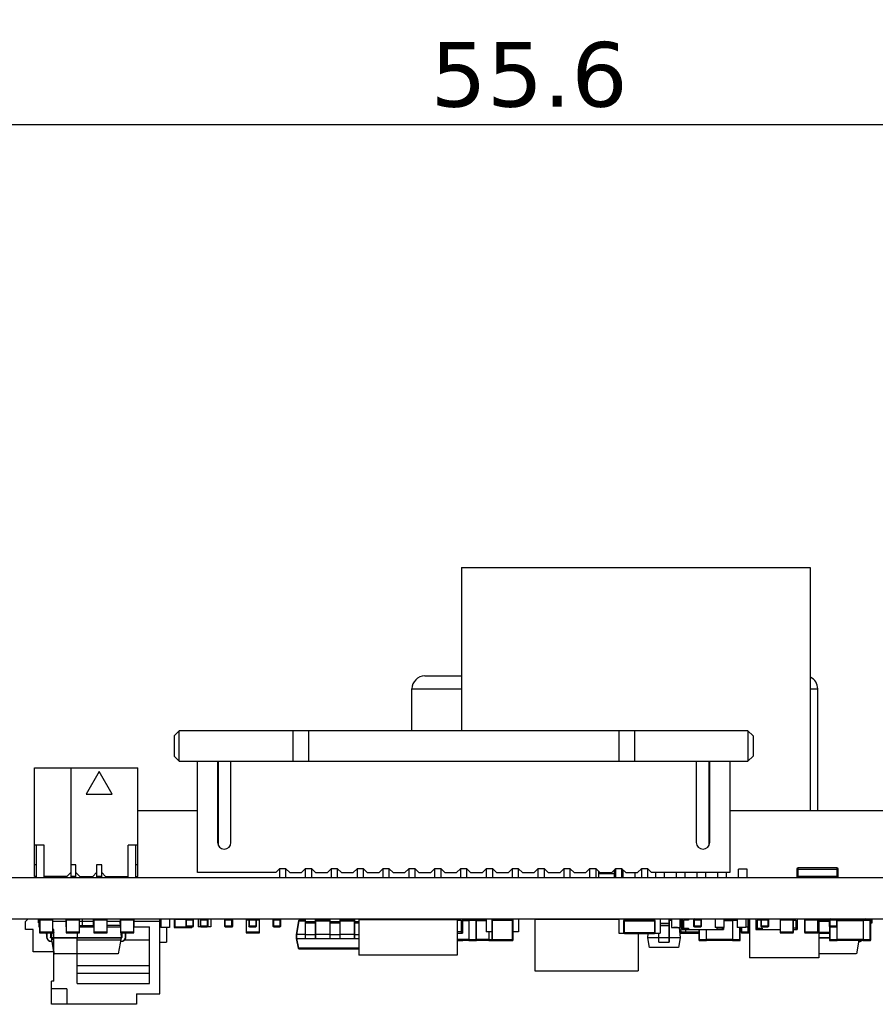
# Model space of a CAD drawing. Header units: millimetres. Extents: x 344 to 479, y 172 to 285.
# Tile 3 of 22: x 367 to 400, y 172 to 210. Entities that reach past the tile are written whole.
import ezdxf

# ---------------------------------------------------------------- set-up
doc = ezdxf.new("R2010")
doc.units = ezdxf.units.MM
doc.header["$LTSCALE"] = 30.734
doc.header["$PDMODE"] = 3
doc.header["$PDSIZE"] = 0.3125
doc.layers.get('0').update_dxf_attribs({"linetype": 'CONTINUOUS'})
doc.layers.get('Defpoints').update_dxf_attribs({"linetype": 'CONTINUOUS'})
doc.layers.add('dim', color=6, linetype='CONTINUOUS', lineweight=9)
doc.styles.add('Verdana', font='verdana.ttf', dxfattribs={"height": 2.5})
doc.dimstyles.new('aaaaaaaa 3.0', dxfattribs={"dimtxt": 2.5, "dimasz": 1.5, "dimexe": 1.25, "dimexo": 0.625, "dimtad": 1, "dimdec": 1, "dimzin": 9, "dimdsep": 46, "dimtxsty": 'Verdana', "dimcen": 0, "dimazin": 0, "dimtfac": 1, "dimtofl": 0, "dimtmove": 0, "dimatfit": 3, "dimfxl": 1, "dimlwd": 25, "dimlwe": 25, "dimarcsym": 0})

# ---------------------------------------------------------------- blocks, each defined once
blk = doc.blocks.new('*D45')
at = {"layer": 'Defpoints', "color": 0}
for p in [(358.913, 219.101), (414.554, 217.097), (414.554, 206.136)]:
    blk.add_point(p, dxfattribs=at)
at = {"layer": 'dim', "color": 0, "lineweight": 25}
for p, q in [((358.913, 218.476), (358.913, 204.886)), ((414.554, 216.472), (414.554, 204.886)), ((360.413, 206.136), (413.054, 206.136))]:
    blk.add_line(p, q, dxfattribs=at)
at = {"layer": 'dim', "color": 0}
for points in [[(360.413, 206.386), (360.413, 205.886), (358.913, 206.136)], [(413.054, 205.886), (413.054, 206.386), (414.554, 206.136)]]:
    blk.add_solid(points, dxfattribs=at)
at = {"layer": 'dim', "color": 0, "insert": (386.734, 208.06), "char_height": 2.5, "attachment_point": 5, "style": 'Verdana'}
blk.add_mtext('55.6', dxfattribs=at)

msp = doc.modelspace()

# ---------------------------------------------------------------- linework, layer by layer
at = {"linetype": 'Continuous'}
for p, q in [((384.12, 189.011), (384.12, 182.691)), ((384.12, 189.011), (397.615, 189.011)), ((397.615, 189.011), (397.615, 179.611)), ((382.704, 184.811), (384.12, 184.811)), ((382.204, 182.691), (382.204, 184.311)), ((382.204, 184.311), (384.12, 184.311)), ((397.615, 184.311), (397.904, 184.311)), ((397.904, 179.611), (397.904, 184.311)), ((373.004, 182.491), (373.204, 182.691)), ((373.004, 182.491), (373.004, 181.711)), ((373.204, 181.511), (373.204, 182.691)), ((395.204, 182.691), (373.204, 182.691)), ((377.598, 182.691), (377.598, 181.511)), ((378.204, 182.691), (378.204, 181.511)), ((390.204, 182.691), (390.204, 181.511)), ((390.81, 182.691), (390.81, 181.511)), ((395.204, 182.691), (395.204, 181.511)), ((395.204, 182.691), (395.404, 182.491)), ((395.404, 182.491), (395.404, 181.711)), ((373.004, 181.711), (373.204, 181.511)), ((395.204, 181.511), (395.404, 181.711)), ((373.204, 181.511), (395.204, 181.511)), ((373.904, 177.211), (373.904, 181.511)), ((374.684, 181.511), (374.684, 178.371)), ((374.704, 181.511), (374.704, 178.276)), ((375.204, 178.371), (375.204, 181.511)), ((393.204, 181.511), (393.204, 178.371)), ((393.704, 178.276), (393.704, 181.511)), ((393.724, 178.371), (393.724, 181.511)), ((394.504, 181.511), (394.504, 177.211)), ((367.604, 177.061), (367.604, 181.261)), ((367.604, 181.261), (371.604, 181.261)), ((369.004, 181.261), (369.004, 177.011)), ((370.104, 181.111), (369.604, 180.245)), ((370.604, 180.245), (370.104, 181.111)), ((371.604, 177.061), (371.604, 181.261)), ((369.604, 180.245), (370.604, 180.245)), ((371.604, 179.611), (373.904, 179.611)), ((374.684, 179.611), (374.704, 179.611)), ((393.704, 179.611), (393.724, 179.611)), ((394.504, 179.611), (401.604, 179.611)), ((367.979, 178.261), (367.604, 178.261)), ((367.679, 177.011), (367.679, 178.261)), ((367.979, 177.011), (367.979, 178.261)), ((371.229, 177.011), (371.229, 178.261)), ((371.604, 178.261), (371.229, 178.261)), ((371.529, 177.011), (371.529, 178.261)), ((374.704, 178.511), (374.684, 178.511)), ((393.724, 178.511), (393.704, 178.511)), ((367.679, 177.511), (367.604, 177.511)), ((369.204, 177.511), (369.004, 177.511)), ((369.204, 177.011), (369.204, 177.511)), ((370.004, 177.511), (370.004, 177.011)), ((370.204, 177.511), (370.004, 177.511)), ((370.204, 177.011), (370.204, 177.511)), ((371.604, 177.511), (371.529, 177.511)), ((369.004, 177.211), (368.854, 177.061)), ((369.354, 177.061), (369.204, 177.211)), ((370.004, 177.211), (369.854, 177.061)), ((370.354, 177.061), (370.204, 177.211)), ((376.933, 177.211), (373.904, 177.211)), ((377.079, 177.357), (376.933, 177.211)), ((377.079, 177.357), (377.079, 177.011)), ((377.329, 177.357), (377.079, 177.357)), ((377.329, 177.011), (377.329, 177.357)), ((377.475, 177.211), (377.329, 177.357)), ((377.475, 177.211), (377.933, 177.211)), ((378.079, 177.357), (377.933, 177.211)), ((378.079, 177.357), (378.079, 177.011)), ((378.329, 177.357), (378.079, 177.357)), ((378.329, 177.011), (378.329, 177.357)), ((378.475, 177.211), (378.329, 177.357)), ((378.475, 177.211), (378.933, 177.211)), ((379.079, 177.357), (378.933, 177.211)), ((379.079, 177.357), (379.079, 177.011)), ((379.329, 177.357), (379.079, 177.357)), ((379.329, 177.011), (379.329, 177.357)), ((379.475, 177.211), (379.329, 177.357)), ((379.475, 177.211), (379.933, 177.211)), ((380.079, 177.357), (379.933, 177.211)), ((380.079, 177.357), (380.079, 177.011)), ((380.329, 177.357), (380.079, 177.357)), ((380.329, 177.011), (380.329, 177.357)), ((380.475, 177.211), (380.329, 177.357)), ((380.475, 177.211), (380.933, 177.211)), ((381.079, 177.357), (380.933, 177.211)), ((381.079, 177.357), (381.079, 177.011)), ((381.329, 177.357), (381.079, 177.357)), ((381.329, 177.011), (381.329, 177.357)), ((381.475, 177.211), (381.329, 177.357)), ((381.475, 177.211), (381.933, 177.211)), ((382.079, 177.357), (381.933, 177.211)), ((382.079, 177.357), (382.079, 177.011)), ((382.329, 177.357), (382.079, 177.357)), ((382.329, 177.011), (382.329, 177.357)), ((382.475, 177.211), (382.329, 177.357)), ((382.475, 177.211), (382.933, 177.211)), ((383.079, 177.357), (382.933, 177.211)), ((383.079, 177.357), (383.079, 177.011)), ((383.329, 177.357), (383.079, 177.357)), ((383.329, 177.011), (383.329, 177.357)), ((383.475, 177.211), (383.329, 177.357)), ((383.475, 177.211), (383.933, 177.211)), ((384.079, 177.357), (383.933, 177.211)), ((384.079, 177.357), (384.079, 177.011)), ((384.329, 177.357), (384.079, 177.357)), ((384.329, 177.011), (384.329, 177.357)), ((384.475, 177.211), (384.329, 177.357)), ((384.475, 177.211), (384.933, 177.211)), ((385.079, 177.357), (384.933, 177.211)), ((385.079, 177.357), (385.079, 177.011)), ((385.329, 177.357), (385.079, 177.357)), ((385.475, 177.211), (385.329, 177.357)), ((385.329, 177.011), (385.329, 177.357)), ((385.475, 177.211), (385.933, 177.211)), ((386.079, 177.357), (385.933, 177.211)), ((386.079, 177.357), (386.079, 177.011)), ((386.329, 177.357), (386.079, 177.357)), ((386.329, 177.011), (386.329, 177.357)), ((386.475, 177.211), (386.329, 177.357)), ((386.475, 177.211), (386.933, 177.211)), ((387.079, 177.357), (386.933, 177.211)), ((387.079, 177.357), (387.079, 177.011)), ((387.329, 177.357), (387.079, 177.357)), ((387.475, 177.211), (387.329, 177.357)), ((387.329, 177.011), (387.329, 177.357)), ((387.475, 177.211), (387.933, 177.211)), ((388.079, 177.357), (387.933, 177.211)), ((388.079, 177.357), (388.079, 177.011)), ((388.329, 177.357), (388.079, 177.357)), ((388.475, 177.211), (388.329, 177.357)), ((388.329, 177.011), (388.329, 177.357)), ((388.475, 177.211), (388.933, 177.211)), ((389.079, 177.357), (388.933, 177.211)), ((389.079, 177.357), (389.079, 177.011)), ((389.329, 177.357), (389.079, 177.357)), ((389.329, 177.011), (389.329, 177.357)), ((389.475, 177.211), (389.329, 177.357)), ((389.433, 177.011), (389.433, 177.253)), ((390.039, 177.161), (389.433, 177.161)), ((389.475, 177.211), (389.933, 177.211)), ((390.079, 177.357), (389.933, 177.211)), ((390.039, 177.011), (390.039, 177.317)), ((390.079, 177.336), (390.058, 177.336)), ((390.329, 177.357), (390.079, 177.357)), ((390.079, 177.357), (390.079, 177.011)), ((390.475, 177.211), (390.329, 177.357)), ((390.329, 177.011), (390.329, 177.357)), ((390.35, 177.336), (390.329, 177.336)), ((390.369, 177.011), (390.369, 177.317)), ((390.475, 177.211), (390.933, 177.211)), ((390.839, 177.011), (390.839, 177.211)), ((391.079, 177.357), (390.933, 177.211)), ((391.079, 177.336), (391.058, 177.336)), ((391.068, 177.346), (391.079, 177.346)), ((391.329, 177.357), (391.079, 177.357)), ((391.079, 177.357), (391.079, 177.011)), ((391.475, 177.211), (391.329, 177.357)), ((391.329, 177.011), (391.329, 177.357)), ((394.504, 177.211), (391.475, 177.211)), ((391.639, 177.011), (391.639, 177.211)), ((391.969, 177.011), (391.969, 177.211)), ((392.439, 177.011), (392.439, 177.211)), ((392.769, 177.011), (392.769, 177.211)), ((393.239, 177.011), (393.239, 177.211)), ((393.569, 177.011), (393.569, 177.211)), ((394.039, 177.011), (394.039, 177.211)), ((394.369, 177.011), (394.369, 177.211)), ((395.169, 177.336), (394.839, 177.336)), ((394.839, 177.011), (394.839, 177.336)), ((394.93, 177.346), (395.088, 177.346)), ((394.93, 177.336), (394.93, 177.346)), ((394.934, 177.336), (394.934, 177.346)), ((395.084, 177.336), (395.084, 177.346)), ((395.088, 177.336), (395.088, 177.346)), ((395.169, 177.011), (395.169, 177.336)), ((397.09, 177.341), (398.69, 177.341)), ((397.09, 177.341), (397.09, 177.061)), ((398.64, 177.391), (397.14, 177.391)), ((397.14, 177.011), (397.14, 177.391)), ((398.64, 177.391), (398.64, 177.011)), ((398.69, 177.061), (398.69, 177.341)), ((358.894, 177.011), (428.694, 177.011)), ((367.679, 177.061), (367.604, 177.061)), ((368.854, 177.061), (367.979, 177.061)), ((369.204, 177.061), (369.004, 177.061)), ((369.354, 177.061), (369.854, 177.061)), ((370.204, 177.061), (370.004, 177.061)), ((370.354, 177.061), (371.229, 177.061)), ((371.529, 177.061), (371.604, 177.061)), ((398.69, 177.061), (397.09, 177.061)), ((358.894, 175.411), (426.914, 175.411)), ((367.254, 175.311), (367.354, 175.411)), ((367.254, 175.011), (367.254, 175.311)), ((367.339, 175.411), (367.339, 175.396)), ((367.339, 175.411), (367.339, 175.396)), ((367.754, 175.406), (367.754, 175.266)), ((367.771, 175.266), (367.754, 175.266)), ((367.759, 175.261), (367.759, 175.406)), ((367.759, 175.261), (367.771, 175.261)), ((367.771, 175.411), (367.771, 175.111)), ((367.796, 175.376), (367.796, 174.896)), ((367.796, 175.376), (368.316, 175.376)), ((367.816, 174.876), (367.816, 175.396)), ((368.296, 175.396), (367.816, 175.396)), ((368.271, 175.411), (368.271, 175.396)), ((368.296, 175.396), (368.296, 174.876)), ((368.316, 174.896), (368.316, 175.376)), ((368.821, 175.311), (368.316, 175.311)), ((368.316, 175.282), (368.318, 175.302)), ((368.318, 175.302), (368.318, 175.311)), ((368.821, 175.411), (368.821, 175.111)), ((368.826, 175.376), (368.826, 174.896)), ((368.826, 175.376), (369.346, 175.376)), ((368.846, 174.876), (368.846, 175.396)), ((369.326, 175.396), (368.846, 175.396)), ((369.321, 175.411), (369.321, 175.396)), ((369.326, 175.396), (369.326, 174.876)), ((369.346, 174.896), (369.346, 175.376)), ((369.871, 175.311), (369.346, 175.311)), ((369.454, 175.161), (369.454, 175.411)), ((369.871, 175.411), (369.871, 175.111)), ((369.896, 175.376), (369.896, 174.896)), ((369.896, 175.376), (370.416, 175.376)), ((369.916, 174.876), (369.916, 175.396)), ((370.396, 175.396), (369.916, 175.396)), ((370.371, 175.411), (370.371, 175.396)), ((370.396, 175.396), (370.396, 174.876)), ((370.416, 174.896), (370.416, 175.376)), ((370.89, 175.311), (370.416, 175.311)), ((370.89, 175.302), (370.89, 175.311)), ((370.9, 175.302), (370.926, 175.003)), ((370.9, 175.302), (370.9, 175.302)), ((370.921, 175.411), (370.921, 175.111)), ((370.926, 175.376), (370.926, 174.896)), ((370.926, 175.376), (371.446, 175.376)), ((370.946, 174.876), (370.946, 175.396)), ((371.426, 175.396), (370.946, 175.396)), ((371.421, 175.411), (371.421, 175.396)), ((371.426, 175.396), (371.426, 174.876)), ((371.446, 174.896), (371.446, 175.376)), ((371.454, 175.266), (371.446, 175.266)), ((371.446, 175.261), (371.449, 175.261)), ((371.449, 175.406), (371.449, 175.261)), ((371.454, 175.406), (371.454, 175.411)), ((371.454, 175.266), (371.454, 175.406)), ((372.454, 175.311), (371.454, 175.311)), ((371.454, 175.111), (371.454, 175.266)), ((372.454, 172.511), (372.454, 175.411)), ((372.489, 175.391), (372.454, 175.391)), ((372.489, 175.411), (372.489, 175.086)), ((372.819, 175.411), (372.819, 175.086)), ((373.012, 175.411), (373.012, 175.086)), ((373.037, 175.386), (373.037, 175.111)), ((373.452, 175.386), (373.037, 175.386)), ((373.112, 175.411), (373.112, 175.386)), ((373.228, 175.411), (373.228, 175.386)), ((373.451, 175.381), (373.451, 175.137)), ((373.451, 175.381), (373.756, 175.381)), ((373.482, 175.106), (373.482, 175.411)), ((373.725, 175.411), (373.725, 175.106)), ((373.756, 175.137), (373.756, 175.381)), ((373.756, 175.137), (373.756, 175.381)), ((373.928, 175.411), (373.928, 175.111)), ((374.013, 175.381), (374.013, 175.137)), ((374.013, 175.381), (374.317, 175.381)), ((374.043, 175.106), (374.043, 175.411)), ((374.287, 175.411), (374.287, 175.106)), ((374.317, 175.137), (374.317, 175.381)), ((374.428, 175.411), (374.428, 175.111)), ((374.95, 175.381), (374.95, 175.137)), ((374.95, 175.381), (375.28, 175.381)), ((374.981, 175.106), (374.981, 175.411)), ((375.224, 175.411), (375.224, 175.106)), ((375.25, 175.411), (375.25, 175.398)), ((375.255, 175.137), (375.255, 175.381)), ((375.28, 175.137), (375.28, 175.381)), ((375.788, 175.376), (375.788, 174.896)), ((375.788, 175.376), (375.888, 175.376)), ((375.808, 174.876), (375.808, 175.396)), ((375.892, 175.396), (375.808, 175.396)), ((375.888, 175.381), (375.888, 175.137)), ((375.888, 175.381), (376.192, 175.381)), ((375.918, 175.106), (375.918, 175.411)), ((376.162, 175.411), (376.162, 175.106)), ((376.288, 175.396), (376.188, 175.396)), ((376.192, 175.137), (376.192, 175.381)), ((376.192, 175.376), (376.308, 175.376)), ((376.288, 175.396), (376.288, 174.876)), ((376.308, 174.896), (376.308, 175.376)), ((376.825, 175.381), (376.825, 175.137)), ((376.825, 175.381), (377.13, 175.381)), ((376.856, 175.106), (376.856, 175.411)), ((377.099, 175.411), (377.099, 175.106)), ((377.13, 175.137), (377.13, 175.381)), ((377.13, 175.137), (377.13, 175.381)), ((377.821, 175.34), (377.728, 174.811)), ((377.752, 174.811), (377.846, 175.34)), ((377.846, 175.34), (377.846, 175.361)), ((378.078, 175.361), (377.846, 175.361)), ((377.846, 175.34), (378.078, 175.34)), ((378.078, 175.411), (378.078, 174.671)), ((378.088, 174.661), (378.088, 175.411)), ((378.468, 175.301), (378.088, 175.301)), ((378.088, 175.291), (378.468, 175.291)), ((378.088, 175.283), (378.468, 175.283)), ((378.468, 175.247), (378.088, 175.247)), ((378.468, 175.411), (378.468, 174.661)), ((378.478, 174.671), (378.478, 175.411)), ((379.028, 175.361), (378.478, 175.361)), ((378.478, 175.34), (379.028, 175.34)), ((379.028, 175.411), (379.028, 174.671)), ((379.038, 174.661), (379.038, 175.411)), ((379.418, 175.301), (379.038, 175.301)), ((379.038, 175.291), (379.418, 175.291)), ((379.038, 175.283), (379.418, 175.283)), ((379.418, 175.247), (379.038, 175.247)), ((379.418, 175.411), (379.418, 174.661)), ((379.428, 174.671), (379.428, 175.411)), ((379.978, 175.361), (379.428, 175.361)), ((379.428, 175.34), (379.978, 175.34)), ((379.978, 175.411), (379.978, 174.671)), ((379.988, 174.661), (379.988, 175.411)), ((380.154, 175.301), (379.988, 175.301)), ((379.988, 175.291), (380.154, 175.291)), ((379.988, 175.283), (380.154, 175.283)), ((380.154, 175.247), (379.988, 175.247)), ((380.154, 175.391), (380.154, 174.011)), ((380.154, 175.391), (383.954, 175.391)), ((380.334, 175.391), (380.334, 175.396)), ((380.604, 175.396), (380.334, 175.396)), ((380.368, 175.411), (380.368, 175.396)), ((380.378, 175.396), (380.378, 175.411)), ((380.604, 175.391), (380.604, 175.396)), ((380.954, 175.411), (380.954, 175.391)), ((381.354, 175.411), (381.354, 175.391)), ((383.754, 175.411), (383.754, 175.391)), ((383.954, 175.391), (383.954, 174.011)), ((383.954, 175.361), (384.104, 175.361)), ((384.104, 175.361), (384.104, 174.861)), ((384.154, 175.411), (384.154, 174.861)), ((384.178, 175.396), (384.154, 175.396)), ((384.404, 175.386), (384.154, 175.386)), ((384.154, 175.356), (384.404, 175.356)), ((384.178, 175.386), (384.178, 175.396)), ((384.198, 175.386), (384.198, 175.396)), ((384.378, 175.396), (384.198, 175.396)), ((384.378, 175.386), (384.378, 175.396)), ((384.404, 175.396), (384.404, 174.576)), ((384.674, 175.396), (384.404, 175.396)), ((384.404, 175.366), (384.704, 175.366)), ((384.674, 175.396), (384.674, 174.576)), ((385.079, 175.386), (384.696, 175.386)), ((384.704, 174.606), (384.704, 175.366)), ((384.704, 175.356), (385.079, 175.356)), ((384.978, 175.396), (384.978, 175.386)), ((385.079, 175.396), (384.978, 175.396)), ((385.079, 175.411), (385.079, 174.911)), ((385.294, 175.366), (385.294, 174.606)), ((385.294, 175.366), (386.114, 175.366)), ((385.324, 174.576), (385.324, 175.396)), ((386.084, 175.396), (385.324, 175.396)), ((386.084, 175.396), (386.084, 174.576)), ((386.114, 174.606), (386.114, 175.366)), ((386.329, 175.411), (386.329, 174.911)), ((390.204, 175.386), (386.953, 175.386)), ((386.953, 175.386), (386.953, 173.411)), ((390.204, 175.411), (390.204, 174.861)), ((390.394, 175.34), (391.614, 175.34)), ((390.394, 175.34), (390.394, 174.88)), ((391.584, 175.37), (390.424, 175.37)), ((390.424, 174.85), (390.424, 175.37)), ((391.584, 175.37), (391.584, 174.85)), ((391.614, 174.88), (391.614, 175.34)), ((391.804, 175.411), (391.804, 174.861)), ((392.154, 175.241), (391.804, 175.241)), ((391.804, 175.236), (392.149, 175.236)), ((392.149, 175.406), (392.149, 174.511)), ((392.154, 174.516), (392.154, 175.406)), ((392.2, 175.396), (392.154, 175.396)), ((392.154, 175.376), (392.2, 175.376)), ((392.154, 175.361), (392.239, 175.361)), ((392.2, 175.411), (392.2, 175.361)), ((392.239, 175.411), (392.239, 175.086)), ((392.569, 175.411), (392.569, 175.086)), ((392.604, 175.366), (392.569, 175.366)), ((392.604, 175.411), (392.604, 175.376)), ((392.604, 175.376), (392.654, 175.376)), ((392.604, 175.376), (392.604, 174.896)), ((392.654, 175.396), (392.624, 175.396)), ((392.624, 174.876), (392.624, 175.396)), ((392.654, 175.411), (392.654, 175.011)), ((392.904, 175.361), (392.704, 175.361)), ((392.704, 175.361), (392.704, 175.011)), ((392.904, 175.411), (392.904, 175.361)), ((393.102, 175.381), (393.406, 175.381)), ((393.102, 175.381), (393.102, 175.137)), ((393.132, 175.106), (393.132, 175.411)), ((393.376, 175.411), (393.376, 175.106)), ((393.406, 175.137), (393.406, 175.381)), ((393.939, 175.411), (393.939, 175.086)), ((394.269, 175.411), (394.269, 175.086)), ((394.604, 175.386), (394.269, 175.386)), ((394.269, 175.356), (394.604, 175.356)), ((394.789, 175.396), (394.604, 175.396)), ((394.604, 175.396), (394.604, 174.576)), ((394.604, 175.366), (394.789, 175.366)), ((394.654, 175.411), (394.654, 175.396)), ((394.789, 175.411), (394.789, 175.086)), ((395.119, 175.411), (395.119, 175.086)), ((395.204, 175.376), (395.258, 175.376)), ((395.204, 175.376), (395.204, 174.896)), ((395.258, 175.396), (395.224, 175.396)), ((395.224, 174.876), (395.224, 175.396)), ((395.258, 175.411), (395.258, 173.911)), ((395.504, 175.411), (395.504, 175.011)), ((395.702, 175.361), (395.554, 175.361)), ((395.554, 175.361), (395.554, 175.011)), ((395.702, 175.381), (396.006, 175.381)), ((395.702, 175.381), (395.702, 175.137)), ((395.732, 175.106), (395.732, 175.411)), ((395.976, 175.411), (395.976, 175.106)), ((396.006, 175.137), (396.006, 175.381)), ((396.444, 175.376), (396.964, 175.376)), ((396.444, 175.376), (396.444, 174.896)), ((396.944, 175.396), (396.464, 175.396)), ((396.464, 174.876), (396.464, 175.396)), ((396.854, 175.411), (396.854, 175.396)), ((396.944, 175.396), (396.944, 174.876)), ((396.964, 174.896), (396.964, 175.376)), ((396.964, 175.361), (397.054, 175.361)), ((397.054, 175.361), (397.054, 175.011)), ((397.104, 175.411), (397.104, 175.011)), ((397.394, 175.376), (397.914, 175.376)), ((397.394, 175.376), (397.394, 174.896)), ((397.894, 175.396), (397.414, 175.396)), ((397.414, 174.876), (397.414, 175.396)), ((397.894, 175.396), (397.894, 174.876)), ((397.914, 174.896), (397.914, 175.376)), ((397.95, 175.411), (397.95, 173.911)), ((398.349, 175.36), (397.95, 175.36)), ((397.95, 175.33), (398.349, 175.33)), ((398.349, 175.311), (397.95, 175.311)), ((398.349, 175.381), (398.654, 175.381)), ((398.349, 175.381), (398.349, 175.137)), ((398.38, 175.106), (398.38, 175.411)), ((398.623, 175.411), (398.623, 175.106)), ((398.654, 175.396), (398.65, 175.396)), ((398.654, 175.382), (398.654, 175.396)), ((399.654, 175.386), (398.654, 175.386)), ((398.654, 175.137), (398.654, 175.381)), ((398.654, 175.356), (399.654, 175.356)), ((399.254, 175.411), (399.254, 175.386)), ((399.654, 175.411), (399.654, 175.396)), ((399.924, 175.396), (399.654, 175.396)), ((399.654, 175.396), (399.654, 174.576)), ((399.654, 175.366), (399.954, 175.366)), ((399.924, 175.396), (399.924, 174.576)), ((399.954, 174.606), (399.954, 175.366)), ((400.005, 175.266), (399.954, 175.266)), ((399.954, 175.261), (400, 175.261)), ((400, 175.406), (400, 175.261)), ((400.005, 175.266), (400.005, 175.406)), ((367.554, 175.011), (367.254, 175.011)), ((367.554, 174.136), (367.554, 175.011)), ((367.771, 175.111), (367.796, 175.111)), ((368.316, 174.896), (367.796, 174.896)), ((367.816, 174.876), (368.296, 174.876)), ((368.054, 174.876), (368.054, 174.836)), ((368.054, 174.836), (368.079, 174.811)), ((368.079, 174.876), (368.079, 174.711)), ((368.084, 174.711), (368.084, 174.876)), ((368.224, 174.876), (368.224, 174.711)), ((368.229, 174.711), (368.229, 174.876)), ((368.254, 174.687), (368.271, 174.876)), ((368.264, 174.687), (368.281, 174.876)), ((368.354, 175.011), (368.316, 175.011)), ((368.344, 175.011), (368.344, 174.896)), ((368.354, 174.896), (368.344, 174.896)), ((368.354, 174.687), (368.354, 175.011)), ((368.821, 175.111), (368.826, 175.111)), ((369.346, 174.896), (368.826, 174.896)), ((368.846, 174.876), (369.326, 174.876)), ((369.254, 174.876), (369.254, 174.687)), ((369.346, 175.161), (369.871, 175.161)), ((369.346, 175.111), (369.896, 175.111)), ((370.416, 174.896), (369.896, 174.896)), ((369.916, 174.876), (370.396, 174.876)), ((370.921, 175.161), (370.416, 175.161)), ((370.416, 175.111), (370.926, 175.111)), ((371.446, 174.896), (370.926, 174.896)), ((370.937, 174.878), (370.954, 174.687)), ((370.946, 174.876), (371.426, 174.876)), ((370.979, 174.876), (370.979, 174.711)), ((370.984, 174.711), (370.984, 174.876)), ((371.124, 174.876), (371.124, 174.711)), ((371.129, 174.711), (371.129, 174.876)), ((371.446, 175.161), (371.454, 175.161)), ((371.446, 175.111), (372.054, 175.111)), ((372.054, 172.911), (372.054, 175.111)), ((372.819, 175.086), (372.489, 175.086)), ((372.58, 175.086), (372.58, 175.076)), ((372.738, 175.076), (372.58, 175.076)), ((372.659, 175.086), (372.659, 175.076)), ((372.704, 175.076), (372.704, 174.511)), ((372.738, 175.086), (372.738, 175.076)), ((373.012, 175.086), (373.692, 175.086)), ((373.037, 175.111), (373.465, 175.111)), ((373.062, 175.086), (373.062, 175.111)), ((373.112, 175.111), (373.112, 175.086)), ((373.15, 175.086), (373.15, 175.076)), ((373.187, 175.076), (373.15, 175.076)), ((373.164, 175.086), (373.164, 175.076)), ((373.187, 175.086), (373.187, 175.076)), ((373.223, 175.086), (373.223, 175.076)), ((373.325, 175.076), (373.223, 175.076)), ((373.275, 175.086), (373.275, 175.076)), ((373.325, 175.086), (373.325, 175.076)), ((373.339, 175.086), (373.339, 175.076)), ((373.441, 175.076), (373.339, 175.076)), ((373.441, 175.086), (373.441, 175.076)), ((373.756, 175.137), (373.451, 175.137)), ((373.454, 175.086), (373.454, 175.076)), ((373.556, 175.076), (373.454, 175.076)), ((373.482, 175.106), (373.725, 175.106)), ((373.506, 175.086), (373.506, 175.076)), ((373.547, 175.104), (373.547, 175.106)), ((373.654, 175.104), (373.547, 175.104)), ((373.556, 175.086), (373.556, 175.076)), ((373.592, 175.104), (373.592, 175.086)), ((373.635, 175.106), (373.635, 175.104)), ((373.642, 175.086), (373.642, 175.104)), ((373.644, 175.104), (373.644, 175.106)), ((373.652, 175.104), (373.652, 175.106)), ((373.654, 175.104), (373.654, 175.106)), ((373.692, 175.106), (373.692, 175.086)), ((374.027, 175.111), (373.928, 175.111)), ((374.317, 175.137), (374.013, 175.137)), ((374.043, 175.106), (374.287, 175.106)), ((374.108, 175.104), (374.108, 175.106)), ((374.215, 175.104), (374.108, 175.104)), ((374.196, 175.106), (374.196, 175.104)), ((374.205, 175.104), (374.205, 175.106)), ((374.214, 175.104), (374.214, 175.106)), ((374.215, 175.104), (374.215, 175.106)), ((374.428, 175.111), (374.303, 175.111)), ((375.28, 175.137), (374.95, 175.137)), ((374.981, 175.106), (375.25, 175.106)), ((375.046, 175.104), (375.046, 175.106)), ((375.184, 175.104), (375.046, 175.104)), ((375.134, 175.106), (375.134, 175.104)), ((375.143, 175.104), (375.143, 175.106)), ((375.151, 175.104), (375.151, 175.106)), ((375.153, 175.104), (375.153, 175.106)), ((375.184, 175.106), (375.184, 175.104)), ((375.25, 175.12), (375.25, 175.106)), ((376.308, 174.896), (375.788, 174.896)), ((375.808, 174.876), (376.288, 174.876)), ((376.192, 175.137), (375.888, 175.137)), ((375.918, 175.106), (376.162, 175.106)), ((375.983, 175.104), (375.983, 175.106)), ((376.09, 175.104), (375.983, 175.104)), ((376.071, 175.106), (376.071, 175.104)), ((376.08, 175.104), (376.08, 175.106)), ((376.089, 175.104), (376.089, 175.106)), ((376.09, 175.104), (376.09, 175.106)), ((377.13, 175.137), (376.825, 175.137)), ((376.856, 175.106), (377.099, 175.106)), ((376.921, 175.104), (376.921, 175.106)), ((377.034, 175.104), (376.921, 175.104)), ((377.009, 175.106), (377.009, 175.104)), ((377.018, 175.104), (377.018, 175.106)), ((377.026, 175.104), (377.026, 175.106)), ((377.028, 175.104), (377.028, 175.106)), ((377.034, 175.106), (377.034, 175.104)), ((384.104, 174.911), (383.954, 174.911)), ((383.954, 174.861), (384.154, 174.861)), ((385.294, 174.911), (385.079, 174.911)), ((385.178, 174.911), (385.178, 174.576)), ((386.329, 174.911), (386.114, 174.911)), ((390.204, 174.861), (390.401, 174.861)), ((391.614, 174.88), (390.394, 174.88)), ((390.424, 174.85), (391.584, 174.85)), ((390.955, 174.85), (390.955, 173.411)), ((391.329, 174.686), (391.343, 174.85)), ((391.607, 174.861), (391.804, 174.861)), ((391.754, 174.516), (391.754, 174.861)), ((391.759, 174.511), (391.759, 174.861)), ((392.149, 175.15), (391.804, 175.15)), ((392.149, 175.15), (392.154, 175.15)), ((392.239, 175.086), (392.569, 175.086)), ((392.32, 175.086), (392.32, 175.076)), ((392.478, 175.076), (392.32, 175.076)), ((392.324, 175.086), (392.324, 175.076)), ((392.474, 175.086), (392.474, 175.076)), ((392.478, 175.086), (392.478, 175.076)), ((392.544, 175.086), (392.579, 174.686)), ((392.564, 174.861), (393.304, 174.861)), ((392.804, 174.896), (392.604, 174.896)), ((392.624, 174.876), (392.804, 174.876)), ((392.654, 175.011), (394.254, 175.011)), ((392.704, 175.061), (392.904, 175.061)), ((392.804, 174.876), (392.804, 175.011)), ((393.304, 174.906), (392.804, 174.906)), ((392.804, 174.886), (393.304, 174.886)), ((392.904, 175.061), (392.904, 175.011)), ((393.406, 175.137), (393.102, 175.137)), ((393.132, 175.106), (393.376, 175.106)), ((393.204, 175.104), (393.204, 175.106)), ((393.311, 175.104), (393.204, 175.104)), ((393.228, 175.01), (393.228, 175.011)), ((393.228, 175.01), (393.33, 175.01)), ((393.248, 175.104), (393.248, 175.106)), ((393.266, 175.106), (393.266, 175.104)), ((393.279, 175.01), (393.279, 175.011)), ((393.304, 175.01), (393.304, 174.606)), ((393.311, 175.106), (393.311, 175.104)), ((393.33, 175.01), (393.33, 175.011)), ((393.334, 174.576), (393.334, 175.011)), ((393.346, 175.01), (393.346, 175.011)), ((393.346, 175.01), (393.443, 175.01)), ((393.4, 175.01), (393.4, 175.011)), ((393.443, 175.01), (393.443, 175.011)), ((393.445, 175.01), (393.446, 175.01)), ((393.446, 175.01), (393.446, 175.011)), ((393.461, 175.01), (393.461, 175.011)), ((393.461, 175.01), (393.563, 175.01)), ((393.512, 175.01), (393.512, 175.011)), ((393.563, 175.01), (393.563, 175.011)), ((393.578, 175.01), (393.578, 175.011)), ((393.578, 175.01), (393.674, 175.01)), ((393.581, 175.011), (393.581, 175.01)), ((393.604, 174.576), (393.604, 175.01)), ((393.629, 175.01), (393.629, 175.011)), ((393.674, 175.01), (393.674, 175.011)), ((393.675, 175.01), (393.68, 175.01)), ((393.68, 175.01), (393.68, 175.011)), ((394.269, 175.086), (393.939, 175.086)), ((394.204, 175.061), (394.004, 175.061)), ((394.004, 175.061), (394.004, 175.011)), ((394.03, 175.086), (394.03, 175.076)), ((394.188, 175.076), (394.03, 175.076)), ((394.109, 175.086), (394.109, 175.076)), ((394.188, 175.086), (394.188, 175.076)), ((394.204, 175.086), (394.204, 175.011)), ((394.254, 175.086), (394.254, 175.011)), ((395.119, 175.086), (394.789, 175.086)), ((394.874, 175.086), (394.874, 174.576)), ((394.88, 175.086), (394.88, 175.076)), ((395.038, 175.076), (394.88, 175.076)), ((394.904, 174.606), (394.904, 175.076)), ((394.904, 175.076), (394.904, 175.011)), ((394.944, 175.076), (394.944, 174.896)), ((395.258, 174.896), (394.944, 174.896)), ((394.959, 175.086), (394.959, 175.076)), ((394.964, 174.876), (394.964, 175.076)), ((394.964, 174.876), (395.258, 174.876)), ((395.038, 175.086), (395.038, 175.076)), ((395.119, 175.111), (395.204, 175.111)), ((395.14, 175.11), (395.14, 175.111)), ((395.14, 175.11), (395.204, 175.11)), ((395.199, 175.11), (395.199, 175.111)), ((395.504, 175.011), (396.444, 175.011)), ((395.554, 175.061), (395.754, 175.061)), ((396.006, 175.137), (395.702, 175.137)), ((395.732, 175.106), (395.976, 175.106)), ((395.754, 175.061), (395.754, 175.011)), ((395.804, 175.104), (395.804, 175.106)), ((395.911, 175.104), (395.804, 175.104)), ((395.848, 175.104), (395.848, 175.106)), ((395.866, 175.106), (395.866, 175.104)), ((395.911, 175.106), (395.911, 175.104)), ((396.077, 175.01), (396.077, 175.011)), ((396.077, 175.01), (396.18, 175.01)), ((396.131, 175.01), (396.131, 175.011)), ((396.158, 175.01), (396.158, 175.011)), ((396.18, 175.01), (396.18, 175.011)), ((396.195, 175.01), (396.195, 175.011)), ((396.195, 175.01), (396.296, 175.01)), ((396.245, 175.01), (396.245, 175.011)), ((396.296, 175.01), (396.296, 175.011)), ((396.311, 175.01), (396.311, 175.011)), ((396.311, 175.01), (396.412, 175.01)), ((396.326, 175.01), (396.326, 175.011)), ((396.363, 175.01), (396.363, 175.011)), ((396.401, 175.01), (396.401, 175.011)), ((396.412, 175.01), (396.412, 175.011)), ((396.428, 175.01), (396.428, 175.011)), ((396.428, 175.01), (396.444, 175.01)), ((396.964, 174.896), (396.444, 174.896)), ((396.464, 174.876), (396.944, 174.876)), ((397.054, 175.061), (396.964, 175.061)), ((396.964, 175.011), (397.104, 175.011)), ((397.914, 174.896), (397.394, 174.896)), ((397.414, 174.876), (397.894, 174.876)), ((398.354, 174.89), (397.95, 174.89)), ((397.95, 174.86), (398.037, 174.86)), ((397.95, 174.86), (398.354, 174.86)), ((398.066, 174.86), (398.236, 174.86)), ((398.262, 174.86), (398.354, 174.86)), ((398.654, 175.137), (398.349, 175.137)), ((398.354, 175.121), (398.354, 174.606)), ((398.38, 175.106), (398.623, 175.106)), ((398.384, 174.576), (398.384, 175.106)), ((398.451, 175.104), (398.451, 175.106)), ((398.558, 175.104), (398.451, 175.104)), ((398.496, 175.104), (398.496, 175.106)), ((398.513, 175.106), (398.513, 175.104)), ((398.558, 175.106), (398.558, 175.104)), ((398.654, 174.576), (398.654, 175.136)), ((368.084, 174.711), (368.079, 174.711)), ((368.229, 174.711), (368.224, 174.711)), ((368.254, 174.681), (368.249, 174.681)), ((368.363, 174.069), (368.254, 174.685)), ((368.254, 174.536), (368.254, 174.541)), ((368.28, 174.541), (368.254, 174.541)), ((368.254, 174.536), (368.28, 174.536)), ((368.258, 174.684), (368.261, 174.684)), ((368.264, 174.685), (368.264, 174.687)), ((370.944, 174.687), (368.264, 174.687)), ((368.373, 174.069), (368.264, 174.685)), ((368.264, 174.685), (370.944, 174.685)), ((368.273, 174.636), (368.354, 174.636)), ((368.354, 174.176), (368.354, 174.685)), ((369.254, 172.911), (369.254, 174.685)), ((369.254, 174.611), (370.941, 174.611)), ((370.954, 174.685), (370.845, 174.066)), ((370.954, 174.541), (370.928, 174.541)), ((370.928, 174.536), (370.954, 174.536)), ((370.944, 174.687), (370.944, 174.685)), ((370.944, 174.685), (370.947, 174.684)), ((370.951, 174.688), (370.946, 174.688)), ((370.947, 174.684), (370.952, 174.684)), ((370.954, 174.685), (370.954, 174.683)), ((370.954, 174.683), (370.954, 174.682)), ((370.954, 174.682), (370.954, 174.682)), ((370.954, 174.682), (370.954, 174.681)), ((370.954, 174.541), (370.954, 174.536)), ((370.984, 174.711), (370.979, 174.711)), ((371.097, 174.611), (372.054, 174.611)), ((371.129, 174.711), (371.124, 174.711)), ((372.454, 174.511), (372.704, 174.511)), ((377.728, 174.811), (377.728, 174.661)), ((377.728, 174.661), (377.802, 174.281)), ((377.753, 174.811), (377.752, 174.811)), ((377.826, 174.281), (377.752, 174.661)), ((377.753, 174.661), (377.753, 174.811)), ((378.078, 174.811), (377.753, 174.811)), ((377.753, 174.661), (380.154, 174.661)), ((378.468, 174.796), (378.088, 174.796)), ((379.028, 174.811), (378.478, 174.811)), ((379.418, 174.796), (379.038, 174.796)), ((379.978, 174.811), (379.428, 174.811)), ((380.154, 174.796), (379.988, 174.796)), ((384.404, 174.616), (383.954, 174.616)), ((383.954, 174.586), (384.404, 174.586)), ((383.954, 174.576), (384.178, 174.576)), ((384.178, 174.576), (384.178, 174.586)), ((384.704, 174.606), (384.404, 174.606)), ((384.404, 174.576), (384.674, 174.576)), ((384.696, 174.586), (385.178, 174.586)), ((385.178, 174.616), (384.704, 174.616)), ((386.114, 174.606), (385.178, 174.606)), ((385.178, 174.576), (386.084, 174.576)), ((391.754, 174.686), (391.329, 174.686)), ((391.395, 174.311), (391.329, 174.686)), ((391.759, 174.683), (391.754, 174.683)), ((392.149, 174.683), (391.759, 174.683)), ((391.759, 174.511), (392.149, 174.511)), ((392.154, 174.683), (392.149, 174.683)), ((392.579, 174.686), (392.154, 174.686)), ((392.579, 174.686), (392.513, 174.311)), ((393.604, 174.606), (393.304, 174.606)), ((393.334, 174.576), (393.604, 174.576)), ((394.604, 174.616), (393.604, 174.616)), ((393.604, 174.586), (394.604, 174.586)), ((394.904, 174.606), (394.604, 174.606)), ((394.604, 174.576), (394.874, 174.576)), ((398.354, 174.687), (397.95, 174.687)), ((397.95, 174.685), (398.354, 174.685)), ((398.654, 174.606), (398.354, 174.606)), ((398.384, 174.576), (398.654, 174.576)), ((399.654, 174.616), (398.654, 174.616)), ((398.654, 174.586), (399.654, 174.586)), ((399.487, 174.586), (399.396, 174.066)), ((399.479, 174.536), (399.505, 174.536)), ((399.505, 174.541), (399.48, 174.541)), ((399.505, 174.541), (399.505, 174.536)), ((399.954, 174.606), (399.654, 174.606)), ((399.654, 174.576), (399.924, 174.576)), ((368.351, 174.136), (367.554, 174.136)), ((368.354, 173.011), (368.354, 174.12)), ((368.371, 174.061), (368.373, 174.061)), ((368.373, 174.061), (368.373, 174.069)), ((368.754, 174.061), (368.373, 174.061)), ((370.835, 174.061), (368.754, 174.061)), ((377.826, 174.261), (377.826, 174.281)), ((380.154, 174.281), (377.826, 174.281)), ((377.826, 174.261), (380.154, 174.261)), ((392.513, 174.311), (391.395, 174.311)), ((399.387, 174.061), (397.95, 174.061)), ((383.954, 174.011), (380.154, 174.011)), ((397.95, 173.911), (395.258, 173.911)), ((369.254, 173.611), (372.054, 173.611)), ((369.254, 173.311), (372.054, 173.311)), ((386.953, 173.411), (390.955, 173.411)), ((368.254, 172.111), (368.254, 173.011)), ((368.354, 173.011), (368.254, 173.011)), ((369.254, 172.911), (372.054, 172.911)), ((368.854, 172.711), (368.254, 172.711)), ((368.854, 172.711), (368.854, 172.111)), ((371.554, 172.511), (371.554, 172.111)), ((371.554, 172.511), (372.454, 172.511)), ((371.554, 172.111), (368.254, 172.111))]:
    msp.add_line(p, q, dxfattribs=at)
for centre, radius, start, end in [((382.704, 184.311), 0.5, 90, 180), ((397.404, 184.311), 0.5, 0, 64.7982), ((374.944, 178.371), 0.26, 180, 0), ((393.464, 178.371), 0.26, 180, 0), ((397.14, 177.341), 0.05, 90, 180), ((398.64, 177.341), 0.05, 0, 90), ((397.14, 177.061), 0.05, 180, 270), ((398.64, 177.061), 0.05, 270, 0), ((367.759, 175.266), 0.005, 180, 270), ((367.816, 175.376), 0.02, 90, 180), ((368.296, 175.376), 0.02, 360, 90), ((368.318, 175.301), 0.01, 90, 99.699), ((368.308, 175.189), 0.113, 85.0347, 85.9291), ((368.846, 175.376), 0.02, 90, 180), ((369.326, 175.376), 0.02, 360, 90), ((369.916, 175.376), 0.02, 90, 180), ((370.396, 175.376), 0.02, 360, 90), ((370.89, 175.301), 0.01, 5, 90), ((370.946, 175.376), 0.02, 90, 180), ((371.426, 175.376), 0.02, 360, 90), ((371.449, 175.266), 0.005, 270, 360), ((375.808, 175.376), 0.02, 90, 180), ((376.288, 175.376), 0.02, 360, 90), ((377.846, 175.336), 0.025, 90, 170), ((380.334, 175.366), 0.03, 90, 121.8246), ((384.198, 175.376), 0.02, 90, 150.0002), ((384.674, 175.366), 0.03, 360, 90), ((385.324, 175.366), 0.03, 90, 180), ((386.084, 175.366), 0.03, 360, 90), ((390.424, 175.34), 0.03, 90, 180), ((391.584, 175.34), 0.03, 360, 90), ((392.149, 175.241), 0.005, 270, 360), ((392.624, 175.376), 0.02, 90, 180), ((393.132, 175.381), 0.0305, 90, 180), ((395.224, 175.376), 0.02, 90, 180), ((395.732, 175.381), 0.0305, 90, 180), ((396.464, 175.376), 0.02, 90, 180), ((396.944, 175.376), 0.02, 360, 90), ((397.414, 175.376), 0.02, 90, 180), ((397.894, 175.376), 0.02, 360, 90), ((398.38, 175.381), 0.0305, 90, 180), ((399.755, 175.186), 0.225, 90, 111.0692), ((399.924, 175.366), 0.03, 360, 90), ((400, 175.266), 0.005, 270, 360), ((367.816, 174.896), 0.02, 180, 270), ((368.296, 174.896), 0.02, 270, 360), ((368.364, 174.896), 0.02, 180, 240.5255), ((368.846, 174.896), 0.02, 180, 270), ((369.326, 174.896), 0.02, 270, 360), ((369.916, 174.896), 0.02, 180, 270), ((370.396, 174.896), 0.02, 270, 360), ((370.946, 174.896), 0.02, 180, 270), ((371.426, 174.896), 0.02, 270, 360), ((373.482, 175.137), 0.0305, 180, 270), ((373.725, 175.137), 0.0305, 270, 360), ((373.726, 175.137), 0.0305, 282.6668, 360), ((374.043, 175.137), 0.0305, 180, 270), ((374.287, 175.137), 0.0305, 270, 360), ((374.981, 175.137), 0.0305, 180, 270), ((375.224, 175.137), 0.0305, 270, 360), ((375.25, 175.137), 0.0305, 270, 360), ((375.808, 174.896), 0.02, 180, 270), ((375.918, 175.137), 0.0305, 180, 270), ((376.162, 175.137), 0.0305, 270, 360), ((376.288, 174.896), 0.02, 270, 360), ((376.856, 175.137), 0.0305, 180, 270), ((377.099, 175.137), 0.0305, 270, 360), ((377.1, 175.137), 0.0305, 282.6668, 360), ((390.424, 174.88), 0.03, 180, 270), ((391.584, 174.88), 0.03, 270, 360), ((392.624, 174.896), 0.02, 180, 270), ((393.132, 175.137), 0.0305, 180, 270), ((393.376, 175.137), 0.0305, 270, 360), ((394.964, 174.896), 0.02, 180, 270), ((395.224, 174.896), 0.02, 180, 270), ((395.732, 175.137), 0.0305, 180, 270), ((395.976, 175.137), 0.0305, 270, 360), ((396.464, 174.896), 0.02, 180, 270), ((396.944, 174.896), 0.02, 270, 360), ((397.414, 174.896), 0.02, 180, 270), ((397.894, 174.896), 0.02, 270, 360), ((398.38, 175.137), 0.0305, 180, 270), ((398.623, 175.137), 0.0305, 270, 360), ((368.254, 174.711), 0.175, 180, 270), ((368.253, 174.711), 0.0291, 179.8218, 189.8627), ((368.254, 174.711), 0.025, 180, 270.1979), ((368.264, 174.686), 0.01, 175, 190), ((368.255, 174.723), 0.0423, 267.7808, 269.4995), ((368.255, 174.584), 0.104, 85.9087, 86.7373), ((368.255, 174.738), 0.0545, 276.3208, 279.7575), ((368.254, 174.575), 0.113, 85.0343, 85.9136), ((370.955, 174.558), 0.13, 93.9438, 94.8944), ((370.951, 174.649), 0.0384, 88.7782, 90.2493), ((370.953, 174.718), 0.0371, 270.6047, 272.5092), ((370.954, 174.711), 0.175, 270, 360), ((370.954, 174.711), 0.025, 270, 360), ((370.944, 174.686), 0.01, 350, 5), ((370.957, 174.711), 0.0268, 358.974, 0.5669), ((378.088, 174.671), 0.01, 180, 270), ((378.468, 174.671), 0.01, 270, 360), ((379.038, 174.671), 0.01, 180, 270), ((379.418, 174.671), 0.01, 270, 360), ((379.988, 174.671), 0.01, 180, 270), ((384.674, 174.606), 0.03, 270, 360), ((385.324, 174.606), 0.03, 180, 270), ((386.084, 174.606), 0.03, 270, 360), ((391.759, 174.516), 0.005, 180, 270), ((392.149, 174.516), 0.005, 270, 360), ((393.334, 174.606), 0.03, 180, 270), ((394.874, 174.606), 0.03, 270, 360), ((398.384, 174.606), 0.03, 180, 270), ((399.505, 174.711), 0.175, 270, 313.9361), ((399.924, 174.606), 0.03, 270, 360), ((368.373, 174.071), 0.01, 190, 261.8904), ((377.826, 174.286), 0.025, 191, 270)]:
    msp.add_arc(centre, radius, start, end, dxfattribs=at)
msp.add_ellipse((377.753, 174.532), major_axis=(0, 0.129), ratio=0.19438, start_param=0, end_param=0.018208, dxfattribs=at)
for points, knots in [([(370.9, 175.302), (370.9, 175.302), (370.9, 175.302), (370.9, 175.302), (370.899, 175.302), (370.899, 175.302), (370.898, 175.302), (370.896, 175.302), (370.894, 175.302), (370.891, 175.302), (370.89, 175.302)], [0, 0, 0, 0, 0.018208, 0.039819, 0.070918, 0.108816, 0.206111, 0.32989, 0.640477, 1, 1, 1, 1]), ([(377.821, 175.34), (377.821, 175.341), (377.822, 175.341), (377.824, 175.342), (377.829, 175.342), (377.837, 175.342), (377.843, 175.341), (377.846, 175.34)], [0, 0, 0, 0, 0.037331, 0.100105, 0.314759, 0.62893, 1, 1, 1, 1]), ([(378.088, 175.301), (378.087, 175.301), (378.086, 175.301), (378.084, 175.301), (378.082, 175.301), (378.081, 175.301), (378.08, 175.301), (378.079, 175.301), (378.078, 175.301), (378.078, 175.301), (378.078, 175.301), (378.078, 175.301), (378.078, 175.301)], [0, 0, 0, 0, 0.193983, 0.380898, 0.552981, 0.703877, 0.827918, 0.920311, 0.953571, 0.977793, 0.992993, 1, 1, 1, 1]), ([(378.078, 175.301), (378.078, 175.299), (378.078, 175.297), (378.08, 175.293), (378.084, 175.291), (378.086, 175.291), (378.088, 175.291)], [0, 0, 0, 0, 0.249873, 0.499776, 0.74981, 1, 1, 1, 1]), ([(378.088, 175.283), (378.086, 175.283), (378.084, 175.283), (378.08, 175.286), (378.078, 175.289), (378.078, 175.291), (378.078, 175.293)], [0, 0, 0, 0, 0.25019, 0.500224, 0.750127, 1, 1, 1, 1]), ([(378.078, 175.25), (378.078, 175.25), (378.078, 175.249), (378.079, 175.249), (378.079, 175.248), (378.081, 175.248), (378.082, 175.247), (378.085, 175.247), (378.086, 175.247), (378.088, 175.247)], [0, 0, 0, 0, 0.062158, 0.139022, 0.237287, 0.357998, 0.498953, 0.656362, 1, 1, 1, 1]), ([(378.468, 175.291), (378.469, 175.291), (378.472, 175.291), (378.475, 175.293), (378.477, 175.297), (378.478, 175.299), (378.478, 175.301)], [0, 0, 0, 0, 0.25019, 0.500224, 0.750127, 1, 1, 1, 1]), ([(378.478, 175.301), (378.478, 175.301), (378.478, 175.301), (378.478, 175.301), (378.477, 175.301), (378.477, 175.301), (378.476, 175.301), (378.475, 175.301), (378.473, 175.301), (378.472, 175.301), (378.47, 175.301), (378.468, 175.301), (378.468, 175.301)], [0, 0, 0, 0, 0.007007, 0.022207, 0.046429, 0.079689, 0.172082, 0.296123, 0.447019, 0.619102, 0.806017, 1, 1, 1, 1]), ([(378.478, 175.293), (378.478, 175.291), (378.477, 175.289), (378.475, 175.286), (378.472, 175.283), (378.469, 175.283), (378.468, 175.283)], [0, 0, 0, 0, 0.249873, 0.499776, 0.74981, 1, 1, 1, 1]), ([(378.468, 175.247), (378.469, 175.247), (378.471, 175.247), (378.473, 175.247), (378.475, 175.248), (378.476, 175.248), (378.477, 175.249), (378.478, 175.249), (378.478, 175.25), (378.478, 175.25)], [0, 0, 0, 0, 0.343638, 0.501047, 0.642002, 0.762713, 0.860978, 0.937842, 1, 1, 1, 1]), ([(379.038, 175.301), (379.037, 175.301), (379.036, 175.301), (379.034, 175.301), (379.032, 175.301), (379.031, 175.301), (379.03, 175.301), (379.029, 175.301), (379.028, 175.301), (379.028, 175.301), (379.028, 175.301), (379.028, 175.301), (379.028, 175.301)], [0, 0, 0, 0, 0.193983, 0.380898, 0.552981, 0.703877, 0.827918, 0.920311, 0.953571, 0.977793, 0.992993, 1, 1, 1, 1]), ([(379.028, 175.301), (379.028, 175.299), (379.028, 175.297), (379.03, 175.293), (379.034, 175.291), (379.036, 175.291), (379.038, 175.291)], [0, 0, 0, 0, 0.249873, 0.499776, 0.74981, 1, 1, 1, 1]), ([(379.038, 175.283), (379.036, 175.283), (379.034, 175.283), (379.03, 175.286), (379.028, 175.289), (379.028, 175.291), (379.028, 175.293)], [0, 0, 0, 0, 0.25019, 0.500224, 0.750127, 1, 1, 1, 1]), ([(379.028, 175.25), (379.028, 175.25), (379.028, 175.249), (379.029, 175.249), (379.029, 175.248), (379.031, 175.248), (379.032, 175.247), (379.035, 175.247), (379.036, 175.247), (379.038, 175.247)], [0, 0, 0, 0, 0.062158, 0.139022, 0.237287, 0.357998, 0.498953, 0.656362, 1, 1, 1, 1]), ([(379.418, 175.291), (379.419, 175.291), (379.422, 175.291), (379.425, 175.293), (379.427, 175.297), (379.428, 175.299), (379.428, 175.301)], [0, 0, 0, 0, 0.25019, 0.500224, 0.750127, 1, 1, 1, 1]), ([(379.428, 175.301), (379.428, 175.301), (379.428, 175.301), (379.428, 175.301), (379.427, 175.301), (379.427, 175.301), (379.426, 175.301), (379.425, 175.301), (379.423, 175.301), (379.422, 175.301), (379.42, 175.301), (379.418, 175.301), (379.418, 175.301)], [0, 0, 0, 0, 0.007007, 0.022207, 0.046429, 0.079689, 0.172082, 0.296123, 0.447019, 0.619102, 0.806017, 1, 1, 1, 1]), ([(379.428, 175.293), (379.428, 175.291), (379.427, 175.289), (379.425, 175.286), (379.422, 175.283), (379.419, 175.283), (379.418, 175.283)], [0, 0, 0, 0, 0.249873, 0.499776, 0.74981, 1, 1, 1, 1]), ([(379.418, 175.247), (379.419, 175.247), (379.421, 175.247), (379.423, 175.247), (379.425, 175.248), (379.426, 175.248), (379.427, 175.249), (379.428, 175.249), (379.428, 175.25), (379.428, 175.25)], [0, 0, 0, 0, 0.343638, 0.501047, 0.642002, 0.762713, 0.860978, 0.937842, 1, 1, 1, 1]), ([(379.988, 175.301), (379.987, 175.301), (379.986, 175.301), (379.984, 175.301), (379.982, 175.301), (379.981, 175.301), (379.98, 175.301), (379.979, 175.301), (379.978, 175.301), (379.978, 175.301), (379.978, 175.301), (379.978, 175.301), (379.978, 175.301)], [0, 0, 0, 0, 0.193983, 0.380898, 0.552981, 0.703877, 0.827918, 0.920311, 0.953571, 0.977793, 0.992993, 1, 1, 1, 1]), ([(379.978, 175.301), (379.978, 175.299), (379.978, 175.297), (379.98, 175.293), (379.984, 175.291), (379.986, 175.291), (379.988, 175.291)], [0, 0, 0, 0, 0.249873, 0.499776, 0.74981, 1, 1, 1, 1]), ([(379.988, 175.283), (379.986, 175.283), (379.984, 175.283), (379.98, 175.286), (379.978, 175.289), (379.978, 175.291), (379.978, 175.293)], [0, 0, 0, 0, 0.25019, 0.500224, 0.750127, 1, 1, 1, 1]), ([(379.978, 175.25), (379.978, 175.25), (379.978, 175.249), (379.979, 175.249), (379.979, 175.248), (379.981, 175.248), (379.982, 175.247), (379.985, 175.247), (379.986, 175.247), (379.988, 175.247)], [0, 0, 0, 0, 0.062158, 0.139022, 0.237287, 0.357998, 0.498953, 0.656362, 1, 1, 1, 1]), ([(399.691, 175.397), (399.701, 175.4), (399.723, 175.404), (399.744, 175.406), (399.755, 175.406)], [0, 0, 0, 0, 0.500038, 1, 1, 1, 1]), ([(377.728, 174.811), (377.728, 174.811), (377.729, 174.812), (377.73, 174.812), (377.732, 174.812), (377.735, 174.812), (377.739, 174.812), (377.745, 174.812), (377.749, 174.811), (377.752, 174.811)], [0, 0, 0, 0, 0.026108, 0.085087, 0.177706, 0.301176, 0.450997, 0.621725, 1, 1, 1, 1]), ([(368.254, 174.541), (368.243, 174.541), (368.221, 174.543), (368.188, 174.552), (368.159, 174.568), (368.133, 174.59), (368.112, 174.616), (368.096, 174.645), (368.086, 174.678), (368.084, 174.7), (368.084, 174.711)], [0, 0, 0, 0, 0.125, 0.25002, 0.374976, 0.499988, 0.625017, 0.749974, 0.874995, 1, 1, 1, 1]), ([(368.249, 174.681), (368.243, 174.683), (368.231, 174.688), (368.225, 174.7), (368.224, 174.706)], [0, 0, 0, 0, 0.500181, 1, 1, 1, 1]), ([(368.261, 174.688), (368.26, 174.688), (368.259, 174.688), (368.258, 174.688), (368.257, 174.688), (368.256, 174.688), (368.255, 174.688), (368.255, 174.688), (368.254, 174.687), (368.254, 174.687)], [0, 0, 0, 0, 0.250602, 0.5012, 0.626501, 0.751799, 0.877078, 0.939705, 1, 1, 1, 1]), ([(368.254, 174.685), (368.254, 174.685), (368.255, 174.684), (368.256, 174.684), (368.257, 174.684), (368.258, 174.684)], [0, 0, 0, 0, 0.110128, 0.310039, 1, 1, 1, 1]), ([(368.254, 174.681), (368.254, 174.681), (368.254, 174.683), (368.254, 174.684), (368.254, 174.685)], [0, 0, 0, 0, 0.279694, 1, 1, 1, 1]), ([(370.954, 174.687), (370.954, 174.688), (370.953, 174.688), (370.953, 174.688), (370.952, 174.688), (370.952, 174.688)], [0, 0, 0, 0, 0.269238, 0.581317, 1, 1, 1, 1]), ([(370.952, 174.684), (370.952, 174.684), (370.953, 174.684), (370.954, 174.684), (370.954, 174.685)], [0, 0, 0, 0, 0.685579, 1, 1, 1, 1]), ([(371.124, 174.711), (371.124, 174.7), (371.122, 174.678), (371.113, 174.645), (371.097, 174.616), (371.075, 174.59), (371.049, 174.569), (371.02, 174.553), (370.987, 174.543), (370.965, 174.541), (370.954, 174.541)], [0, 0, 0, 0, 0.125, 0.25002, 0.374976, 0.499988, 0.625017, 0.749974, 0.874995, 1, 1, 1, 1]), ([(370.984, 174.71), (370.984, 174.706), (370.982, 174.699), (370.976, 174.689), (370.966, 174.683), (370.958, 174.681), (370.954, 174.681)], [0, 0, 0, 0, 0.249981, 0.499814, 0.749834, 1, 1, 1, 1]), ([(377.728, 174.661), (377.728, 174.661), (377.729, 174.66), (377.73, 174.66), (377.732, 174.66), (377.735, 174.66), (377.739, 174.66), (377.745, 174.66), (377.749, 174.661), (377.752, 174.661)], [0, 0, 0, 0, 0.027301, 0.086717, 0.179411, 0.302715, 0.452229, 0.62257, 1, 1, 1, 1]), ([(378.088, 174.796), (378.086, 174.796), (378.085, 174.796), (378.082, 174.796), (378.081, 174.797), (378.079, 174.797), (378.079, 174.798), (378.078, 174.799), (378.078, 174.799), (378.078, 174.799)], [0, 0, 0, 0, 0.343638, 0.501047, 0.642002, 0.762713, 0.860978, 0.937842, 1, 1, 1, 1]), ([(378.478, 174.799), (378.478, 174.799), (378.478, 174.799), (378.477, 174.798), (378.476, 174.797), (378.475, 174.797), (378.473, 174.796), (378.471, 174.796), (378.469, 174.796), (378.468, 174.796)], [0, 0, 0, 0, 0.062158, 0.139022, 0.237287, 0.357998, 0.498953, 0.656362, 1, 1, 1, 1]), ([(379.038, 174.796), (379.036, 174.796), (379.035, 174.796), (379.032, 174.796), (379.031, 174.797), (379.029, 174.797), (379.029, 174.798), (379.028, 174.799), (379.028, 174.799), (379.028, 174.799)], [0, 0, 0, 0, 0.343638, 0.501047, 0.642002, 0.762713, 0.860978, 0.937842, 1, 1, 1, 1]), ([(379.428, 174.799), (379.428, 174.799), (379.428, 174.799), (379.427, 174.798), (379.426, 174.797), (379.425, 174.797), (379.423, 174.796), (379.421, 174.796), (379.419, 174.796), (379.418, 174.796)], [0, 0, 0, 0, 0.062158, 0.139022, 0.237287, 0.357998, 0.498953, 0.656362, 1, 1, 1, 1]), ([(379.988, 174.796), (379.986, 174.796), (379.985, 174.796), (379.982, 174.796), (379.981, 174.797), (379.979, 174.797), (379.979, 174.798), (379.978, 174.799), (379.978, 174.799), (379.978, 174.799)], [0, 0, 0, 0, 0.343638, 0.501047, 0.642002, 0.762713, 0.860978, 0.937842, 1, 1, 1, 1]), ([(399.619, 174.585), (399.612, 174.578), (399.595, 174.565), (399.567, 174.551), (399.536, 174.543), (399.516, 174.541), (399.505, 174.541)], [0, 0, 0, 0, 0.250057, 0.499959, 0.750009, 1, 1, 1, 1]), ([(368.373, 174.069), (368.371, 174.069), (368.369, 174.069), (368.366, 174.069), (368.364, 174.069), (368.363, 174.069), (368.363, 174.069)], [0, 0, 0, 0, 0.372844, 0.688046, 0.903097, 1, 1, 1, 1]), ([(377.826, 174.281), (377.823, 174.281), (377.817, 174.28), (377.811, 174.279), (377.806, 174.279), (377.804, 174.28), (377.802, 174.28), (377.802, 174.281), (377.802, 174.281)], [0, 0, 0, 0, 0.369079, 0.681523, 0.803052, 0.896278, 0.960146, 1, 1, 1, 1])]:
    msp.add_open_spline(points, degree=3, knots=knots, dxfattribs=at)

# ---------------------------------------------------------------- dimensions: what is measured, and where the dimension line sits
at = {"layer": 'dim'}
dim = msp.add_linear_dim(base=(414.554, 206.136), p1=(358.913, 219.101), p2=(414.554, 217.097), dimstyle='aaaaaaaa 3.0', dxfattribs=at)
dim.commit()
dim.dimension.update_dxf_attribs({"geometry": '*D45', "text_midpoint": (386.734, 206.136), "dimtype": 160})

doc.saveas('drawing.dxf')
